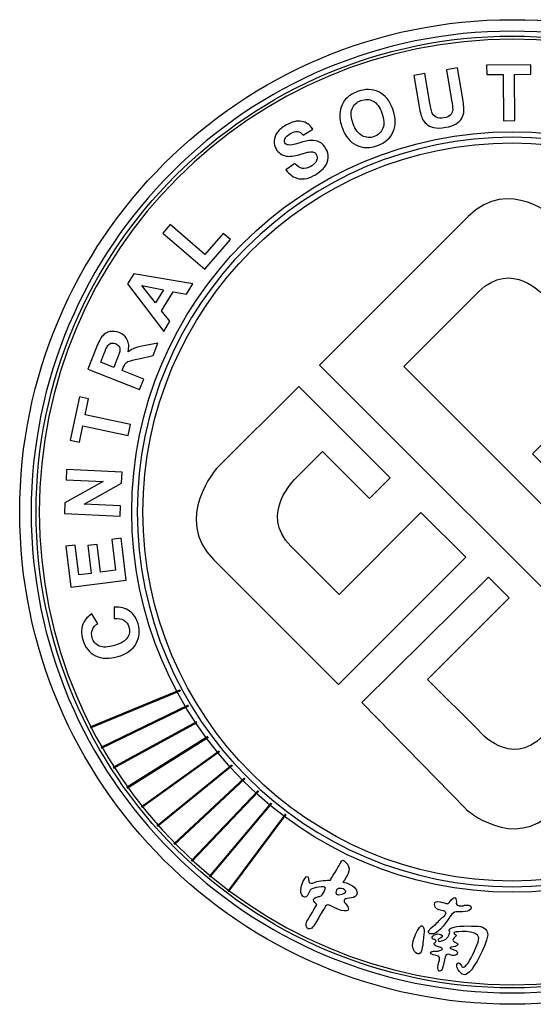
# Model space of a CAD drawing. Header units: centimetres. Extents: x -3.84 to 4.67, y -3.26 to 5.26.
# Tile 1 of 2: x -3.84 to 0.59, y -3.26 to 5.26. Entities that reach past the tile are written whole.
import ezdxf

# ---------------------------------------------------------------- set-up
doc = ezdxf.new("R2010")
doc.units = ezdxf.units.CM
doc.header["$MEASUREMENT"] = 0
doc.layers.add('layer 1', color=7, linetype='Continuous')

# ---------------------------------------------------------------- blocks, each defined once
blk = doc.blocks.new('csu')
at = {"layer": 'layer 1', "color": 144}
for points, knots in [([(0.14383, 5.62693), (-2.20662, 5.62693), (-4.11262, 3.72125), (-4.11262, 1.37269), (-4.11262, -0.97805), (-2.20662, -2.88385), (0.14392, -2.88385), (2.49494, -2.88385), (4.4006, -0.97805), (4.4006, 1.37269), (4.4006, 3.72125), (2.49494, 5.62693), (0.14383, 5.62693)], [0, 0, 0, 0, 0.25, 0.25, 0.25, 0.5, 0.5, 0.5, 0.75, 0.75, 0.75, 1, 1, 1, 1]), ([(0.14411, -2.78466), (-2.15187, -2.78466), (-4.0134, -0.92341), (-4.0134, 1.37269), (-4.0134, 3.66647), (-2.15187, 5.52761), (0.14411, 5.52761), (2.44019, 5.52761), (4.30159, 3.66647), (4.30159, 1.37269), (4.30159, -0.92341), (2.44019, -2.78466), (0.14411, -2.78466)], [0, 0, 0, 0, 0.25, 0.25, 0.25, 0.5, 0.5, 0.5, 0.75, 0.75, 0.75, 1, 1, 1, 1]), ([(0.1439, 5.48444), (-2.12805, 5.48444), (-3.97032, 3.64337), (-3.97032, 1.37304), (-3.97032, -0.89935), (-2.12805, -2.74144), (0.1439, -2.74144), (2.41653, -2.74144), (4.25855, -0.89935), (4.25855, 1.37304), (4.25855, 3.64337), (2.41653, 5.48444), (0.1439, 5.48444)], [0, 0, 0, 0, 0.25, 0.25, 0.25, 0.5, 0.5, 0.5, 0.75, 0.75, 0.75, 1, 1, 1, 1]), ([(0.1439, -2.71488), (-2.1134, -2.71488), (-3.9437, -0.88466), (-3.9437, 1.373), (-3.9437, 3.62865), (-2.1134, 5.45784), (0.1439, 5.45784), (2.4019, 5.45784), (4.23192, 3.62865), (4.23192, 1.373), (4.23192, -0.88466), (2.4019, -2.71488), (0.1439, -2.71488)], [0, 0, 0, 0, 0.25, 0.25, 0.25, 0.5, 0.5, 0.5, 0.75, 0.75, 0.75, 1, 1, 1, 1]), ([(-0.70757, 5.14515), (-0.70757, 5.14515), (-0.61184, 5.1617), (-0.61184, 5.1617), (-0.61184, 5.1617), (-0.56746, 4.90489), (-0.56746, 4.90489), (-0.56043, 4.86413), (-0.55465, 4.83792), (-0.5502, 4.82628), (-0.54274, 4.80757), (-0.5303, 4.79367), (-0.51286, 4.78458), (-0.49542, 4.77549), (-0.47332, 4.77329), (-0.44657, 4.77791), (-0.41942, 4.7826), (-0.39988, 4.79166), (-0.388, 4.80517), (-0.37613, 4.81865), (-0.37016, 4.83372), (-0.37016, 4.85038), (-0.37016, 4.86705), (-0.37341, 4.89414), (-0.37988, 4.93166), (-0.37988, 4.93166), (-0.42522, 5.19395), (-0.42522, 5.19395), (-0.42522, 5.19395), (-0.32947, 5.21049), (-0.32947, 5.21049), (-0.32947, 5.21049), (-0.28643, 4.96145), (-0.28643, 4.96145), (-0.27662, 4.90452), (-0.27225, 4.86384), (-0.27333, 4.83946), (-0.27446, 4.81507), (-0.28059, 4.79357), (-0.29169, 4.775), (-0.30281, 4.75641), (-0.31918, 4.74033), (-0.34081, 4.72672), (-0.36244, 4.71309), (-0.392, 4.70304), (-0.4295, 4.69654), (-0.47479, 4.68873), (-0.51004, 4.68802), (-0.53524, 4.69445), (-0.56046, 4.70082), (-0.58127, 4.71123), (-0.59774, 4.72557), (-0.61421, 4.73997), (-0.62622, 4.75594), (-0.63368, 4.77352), (-0.64462, 4.79962), (-0.65468, 4.83919), (-0.66385, 4.89224), (-0.66385, 4.89224), (-0.70757, 5.14515), (-0.70757, 5.14515)], [0, 0, 0, 0, 0.05, 0.05, 0.05, 0.1, 0.1, 0.1, 0.15, 0.15, 0.15, 0.2, 0.2, 0.2, 0.25, 0.25, 0.25, 0.3, 0.3, 0.3, 0.35, 0.35, 0.35, 0.4, 0.4, 0.4, 0.45, 0.45, 0.45, 0.5, 0.5, 0.5, 0.55, 0.55, 0.55, 0.6, 0.6, 0.6, 0.65, 0.65, 0.65, 0.7, 0.7, 0.7, 0.75, 0.75, 0.75, 0.8, 0.8, 0.8, 0.85, 0.85, 0.85, 0.9, 0.9, 0.9, 0.95, 0.95, 0.95, 1, 1, 1, 1]), ([(0.06982, 4.75372), (0.06982, 4.75372), (0.0663, 5.15324), (0.0663, 5.15324), (0.0663, 5.15324), (-0.07641, 5.152), (-0.07641, 5.152), (-0.07641, 5.152), (-0.07713, 5.23332), (-0.07713, 5.23332), (-0.07713, 5.23332), (0.30504, 5.23668), (0.30504, 5.23668), (0.30504, 5.23668), (0.30575, 5.15532), (0.30575, 5.15532), (0.30575, 5.15532), (0.1634, 5.15409), (0.1634, 5.15409), (0.1634, 5.15409), (0.16689, 4.75457), (0.16689, 4.75457), (0.16689, 4.75457), (0.06982, 4.75372), (0.06982, 4.75372)], [0, 0, 0, 0, 0.125, 0.125, 0.125, 0.25, 0.25, 0.25, 0.375, 0.375, 0.375, 0.5, 0.5, 0.5, 0.625, 0.625, 0.625, 0.75, 0.75, 0.75, 0.875, 0.875, 0.875, 1, 1, 1, 1]), ([(-1.32423, 4.68947), (-1.34107, 4.73544), (-1.34832, 4.77656), (-1.34601, 4.81279), (-1.34417, 4.83952), (-1.33772, 4.8653), (-1.32669, 4.89008), (-1.31563, 4.91486), (-1.30113, 4.93552), (-1.28325, 4.9521), (-1.2595, 4.97432), (-1.22924, 4.99214), (-1.19249, 5.0056), (-1.12598, 5.02998), (-1.06523, 5.02889), (-1.01016, 5.00228), (-0.95512, 4.97564), (-0.91415, 4.92559), (-0.88721, 4.85209), (-0.86052, 4.77924), (-0.85942, 4.71499), (-0.88393, 4.65929), (-0.90846, 4.60361), (-0.95387, 4.56362), (-1.02016, 4.53931), (-1.08729, 4.51472), (-1.14818, 4.51563), (-1.2028, 4.54206), (-1.2574, 4.56849), (-1.29787, 4.61763), (-1.32423, 4.68947)], [0, 0, 0, 0, 0.1, 0.1, 0.1, 0.2, 0.2, 0.2, 0.3, 0.3, 0.3, 0.4, 0.4, 0.4, 0.5, 0.5, 0.5, 0.6, 0.6, 0.6, 0.7, 0.7, 0.7, 0.8, 0.8, 0.8, 0.9, 0.9, 0.9, 1, 1, 1, 1]), ([(-1.23143, 4.72697), (-1.21272, 4.67584), (-1.18671, 4.64144), (-1.15346, 4.62372), (-1.12017, 4.60599), (-1.08536, 4.60377), (-1.04904, 4.61713), (-1.01269, 4.63041), (-0.98769, 4.65443), (-0.97396, 4.68914), (-0.96028, 4.72383), (-0.96303, 4.76735), (-0.98218, 4.8197), (-1.00116, 4.87146), (-1.02666, 4.90586), (-1.05867, 4.923), (-1.09066, 4.94013), (-1.12545, 4.9418), (-1.16302, 4.92808), (-1.20059, 4.91428), (-1.22611, 4.89032), (-1.23969, 4.85613), (-1.25321, 4.82193), (-1.25046, 4.77888), (-1.23143, 4.72697)], [0, 0, 0, 0, 0.125, 0.125, 0.125, 0.25, 0.25, 0.25, 0.375, 0.375, 0.375, 0.5, 0.5, 0.5, 0.625, 0.625, 0.625, 0.75, 0.75, 0.75, 0.875, 0.875, 0.875, 1, 1, 1, 1]), ([(-1.81211, 4.32905), (-1.81211, 4.32905), (-1.73508, 4.38461), (-1.73508, 4.38461), (-1.71417, 4.36003), (-1.69245, 4.34575), (-1.66991, 4.34164), (-1.64738, 4.33754), (-1.62335, 4.34294), (-1.59781, 4.35782), (-1.57078, 4.37362), (-1.55378, 4.39119), (-1.54671, 4.41064), (-1.53968, 4.43005), (-1.54061, 4.44741), (-1.54956, 4.46275), (-1.55531, 4.47257), (-1.56306, 4.47928), (-1.57284, 4.4828), (-1.58265, 4.48637), (-1.59622, 4.48646), (-1.61353, 4.48321), (-1.62534, 4.48088), (-1.65129, 4.47388), (-1.69132, 4.46217), (-1.74286, 4.4471), (-1.78242, 4.44236), (-1.81006, 4.44802), (-1.8489, 4.45603), (-1.87797, 4.47648), (-1.89713, 4.50938), (-1.90946, 4.53056), (-1.91503, 4.55387), (-1.91378, 4.57928), (-1.9125, 4.60476), (-1.90338, 4.62889), (-1.88643, 4.65171), (-1.86943, 4.67451), (-1.84496, 4.69523), (-1.81302, 4.71386), (-1.76086, 4.74428), (-1.71488, 4.75574), (-1.67519, 4.74827), (-1.63547, 4.74075), (-1.60382, 4.71828), (-1.58022, 4.68088), (-1.58022, 4.68088), (-1.662, 4.62824), (-1.662, 4.62824), (-1.67807, 4.64752), (-1.69473, 4.6584), (-1.71201, 4.66084), (-1.7293, 4.66334), (-1.74973, 4.65765), (-1.77336, 4.64388), (-1.79777, 4.62967), (-1.81393, 4.61352), (-1.82189, 4.59544), (-1.82702, 4.58384), (-1.82646, 4.57261), (-1.82018, 4.56187), (-1.81443, 4.55203), (-1.80539, 4.54602), (-1.79299, 4.5439), (-1.77721, 4.54117), (-1.74611, 4.5469), (-1.69963, 4.56106), (-1.65316, 4.57525), (-1.61715, 4.58289), (-1.59156, 4.58398), (-1.566, 4.5851), (-1.54247, 4.57997), (-1.52099, 4.56856), (-1.49949, 4.55714), (-1.48111, 4.53828), (-1.46577, 4.512), (-1.45189, 4.48818), (-1.44549, 4.462), (-1.44658, 4.43349), (-1.4477, 4.40495), (-1.45742, 4.37858), (-1.47571, 4.35434), (-1.49402, 4.33013), (-1.52125, 4.30747), (-1.55734, 4.28645), (-1.6099, 4.25578), (-1.65735, 4.24441), (-1.6997, 4.25228), (-1.74204, 4.26014), (-1.77948, 4.28572), (-1.81211, 4.32905)], [0, 0, 0, 0, 0.0333333, 0.0333333, 0.0333333, 0.0666667, 0.0666667, 0.0666667, 0.1, 0.1, 0.1, 0.1333333, 0.1333333, 0.1333333, 0.1666667, 0.1666667, 0.1666667, 0.2, 0.2, 0.2, 0.2333333, 0.2333333, 0.2333333, 0.2666667, 0.2666667, 0.2666667, 0.3, 0.3, 0.3, 0.3333333, 0.3333333, 0.3333333, 0.3666667, 0.3666667, 0.3666667, 0.4, 0.4, 0.4, 0.4333333, 0.4333333, 0.4333333, 0.4666667, 0.4666667, 0.4666667, 0.5, 0.5, 0.5, 0.5333333, 0.5333333, 0.5333333, 0.5666667, 0.5666667, 0.5666667, 0.6, 0.6, 0.6, 0.6333333, 0.6333333, 0.6333333, 0.6666667, 0.6666667, 0.6666667, 0.7, 0.7, 0.7, 0.7333333, 0.7333333, 0.7333333, 0.7666667, 0.7666667, 0.7666667, 0.8, 0.8, 0.8, 0.8333333, 0.8333333, 0.8333333, 0.8666667, 0.8666667, 0.8666667, 0.9, 0.9, 0.9, 0.9333333, 0.9333333, 0.9333333, 0.9666667, 0.9666667, 0.9666667, 1, 1, 1, 1]), ([(0.14392, 4.65799), (-1.67147, 4.65799), (-3.14359, 3.18687), (-3.14359, 1.37272), (-3.14359, -0.44305), (-1.67147, -1.91501), (0.14392, -1.91501), (1.95992, -1.91501), (3.43181, -0.44305), (3.43181, 1.37272), (3.43181, 3.18687), (1.95992, 4.65799), (0.14392, 4.65799)], [0, 0, 0, 0, 0.25, 0.25, 0.25, 0.5, 0.5, 0.5, 0.75, 0.75, 0.75, 1, 1, 1, 1]), ([(0.14392, -1.86813), (-1.64563, -1.86813), (-3.09671, -0.41718), (-3.09671, 1.37269), (-3.09671, 3.16096), (-1.64563, 4.61113), (0.14392, 4.61113), (1.93407, 4.61113), (3.38494, 3.16096), (3.38494, 1.37269), (3.38494, -0.41718), (1.93407, -1.86813), (0.14392, -1.86813)], [0, 0, 0, 0, 0.25, 0.25, 0.25, 0.5, 0.5, 0.5, 0.75, 0.75, 0.75, 1, 1, 1, 1]), ([(0.14392, 4.56195), (-1.61844, 4.56195), (-3.04752, 3.13382), (-3.04752, 1.37269), (-3.04752, -0.38999), (-1.61844, -1.81894), (0.14392, -1.81894), (1.90685, -1.81894), (3.33574, -0.38999), (3.33574, 1.37269), (3.33574, 3.13382), (1.90685, 4.56195), (0.14392, 4.56195)], [0, 0, 0, 0, 0.25, 0.25, 0.25, 0.5, 0.5, 0.5, 0.75, 0.75, 0.75, 1, 1, 1, 1]), ([(0.50199, -1.2145), (0.15112, -1.56585), (-0.25733, -1.19544), (-0.25733, -1.19544), (-0.25733, -1.19544), (-1.15602, -0.27448), (-1.15602, -0.27448), (-1.15602, -0.27448), (-0.06191, 0.80951), (-0.06191, 0.80951), (-0.06191, 0.80951), (0.11814, 0.62943), (0.11814, 0.62943), (0.11814, 0.62943), (-0.58846, -0.07714), (-0.58846, -0.07714), (-0.58846, -0.07714), (-0.14298, -0.52125), (-0.14298, -0.52125), (-0.14298, -0.52125), (0.12677, -0.84771), (0.40876, -0.56544), (0.40876, -0.56544), (1.04745, 0.07325), (1.04745, 0.07325), (1.04745, 0.07325), (-1.52224, 2.63963), (-1.52224, 2.63963), (-1.52224, 2.63963), (-0.23583, 3.92539), (-0.23583, 3.92539), (0.11654, 4.27789), (0.52378, 3.90892), (0.52378, 3.90892), (0.52378, 3.90892), (1.61626, 2.81961), (1.61626, 2.81961), (1.61626, 2.81961), (0.49614, 1.6995), (0.49614, 1.6995), (0.49614, 1.6995), (0.32013, 1.87549), (0.32013, 1.87549), (0.32013, 1.87549), (1.05251, 2.60781), (1.05251, 2.60781), (1.05251, 2.60781), (0.41651, 3.24343), (0.41651, 3.24343), (0.41651, 3.24343), (0.13842, 3.55964), (-0.14461, 3.27661), (-0.14461, 3.27661), (-0.79257, 2.62919), (-0.79257, 2.62919), (-0.79257, 2.62919), (1.77684, 0.06056), (1.77684, 0.06056), (1.77684, 0.06056), (0.50199, -1.2145), (0.50199, -1.2145)], [0, 0, 0, 0, 0.05, 0.05, 0.05, 0.1, 0.1, 0.1, 0.15, 0.15, 0.15, 0.2, 0.2, 0.2, 0.25, 0.25, 0.25, 0.3, 0.3, 0.3, 0.35, 0.35, 0.35, 0.4, 0.4, 0.4, 0.45, 0.45, 0.45, 0.5, 0.5, 0.5, 0.55, 0.55, 0.55, 0.6, 0.6, 0.6, 0.65, 0.65, 0.65, 0.7, 0.7, 0.7, 0.75, 0.75, 0.75, 0.8, 0.8, 0.8, 0.85, 0.85, 0.85, 0.9, 0.9, 0.9, 0.95, 0.95, 0.95, 1, 1, 1, 1]), ([(-2.51374, 3.47045), (-2.51374, 3.47045), (-2.87437, 3.78273), (-2.87437, 3.78273), (-2.87437, 3.78273), (-2.81081, 3.85613), (-2.81081, 3.85613), (-2.81081, 3.85613), (-2.51143, 3.59693), (-2.51143, 3.59693), (-2.51143, 3.59693), (-2.35335, 3.77944), (-2.35335, 3.77944), (-2.35335, 3.77944), (-2.29207, 3.7264), (-2.29207, 3.7264), (-2.29207, 3.7264), (-2.51374, 3.47045), (-2.51374, 3.47045)], [0, 0, 0, 0, 0.1666667, 0.1666667, 0.1666667, 0.3333333, 0.3333333, 0.3333333, 0.5, 0.5, 0.5, 0.6666667, 0.6666667, 0.6666667, 0.8333333, 0.8333333, 0.8333333, 1, 1, 1, 1]), ([(-2.6151, 3.344), (-2.6151, 3.344), (-2.67042, 3.25386), (-2.67042, 3.25386), (-2.67042, 3.25386), (-2.78562, 3.27524), (-2.78562, 3.27524), (-2.78562, 3.27524), (-2.88628, 3.11118), (-2.88628, 3.11118), (-2.88628, 3.11118), (-2.81384, 3.02012), (-2.81384, 3.02012), (-2.81384, 3.02012), (-2.86779, 2.93222), (-2.86779, 2.93222), (-2.86779, 2.93222), (-3.18006, 3.34391), (-3.18006, 3.34391), (-3.18006, 3.34391), (-3.12631, 3.43152), (-3.12631, 3.43152), (-3.12631, 3.43152), (-2.6151, 3.344), (-2.6151, 3.344)], [0, 0, 0, 0, 0.125, 0.125, 0.125, 0.25, 0.25, 0.25, 0.375, 0.375, 0.375, 0.5, 0.5, 0.5, 0.625, 0.625, 0.625, 0.75, 0.75, 0.75, 0.875, 0.875, 0.875, 1, 1, 1, 1]), ([(-2.87106, 3.29107), (-2.87106, 3.29107), (-3.05805, 3.32797), (-3.05805, 3.32797), (-3.05805, 3.32797), (-2.93979, 3.17912), (-2.93979, 3.17912), (-2.93979, 3.17912), (-2.87106, 3.29107), (-2.87106, 3.29107)], [0, 0, 0, 0, 0.3333333, 0.3333333, 0.3333333, 0.6666667, 0.6666667, 0.6666667, 1, 1, 1, 1]), ([(-3.07621, 2.42954), (-3.07621, 2.42954), (-3.52366, 2.60597), (-3.52366, 2.60597), (-3.52366, 2.60597), (-3.44868, 2.79613), (-3.44868, 2.79613), (-3.42981, 2.84394), (-3.41208, 2.87711), (-3.39552, 2.89561), (-3.37895, 2.91412), (-3.3578, 2.92582), (-3.33214, 2.93077), (-3.30642, 2.93568), (-3.28035, 2.93294), (-3.25392, 2.9225), (-3.22035, 2.90925), (-3.1965, 2.88844), (-3.18241, 2.8601), (-3.16831, 2.83171), (-3.16618, 2.79675), (-3.17597, 2.75525), (-3.15688, 2.77028), (-3.138, 2.78148), (-3.11934, 2.78883), (-3.10071, 2.79619), (-3.06974, 2.80379), (-3.02643, 2.81162), (-3.02643, 2.81162), (-2.9176, 2.83185), (-2.9176, 2.83185), (-2.9176, 2.83185), (-2.9602, 2.7238), (-2.9602, 2.7238), (-2.9602, 2.7238), (-3.08333, 2.69688), (-3.08333, 2.69688), (-3.12728, 2.6874), (-3.15543, 2.68017), (-3.16787, 2.67518), (-3.18028, 2.67019), (-3.19006, 2.66359), (-3.19719, 2.65537), (-3.20431, 2.64715), (-3.21197, 2.63264), (-3.22016, 2.6119), (-3.22016, 2.6119), (-3.22738, 2.59356), (-3.22738, 2.59356), (-3.22738, 2.59356), (-3.04061, 2.51993), (-3.04061, 2.51993), (-3.04061, 2.51993), (-3.07621, 2.42954), (-3.07621, 2.42954)], [0, 0, 0, 0, 0.0555556, 0.0555556, 0.0555556, 0.1111111, 0.1111111, 0.1111111, 0.1666667, 0.1666667, 0.1666667, 0.2222222, 0.2222222, 0.2222222, 0.2777778, 0.2777778, 0.2777778, 0.3333333, 0.3333333, 0.3333333, 0.3888889, 0.3888889, 0.3888889, 0.4444444, 0.4444444, 0.4444444, 0.5, 0.5, 0.5, 0.5555556, 0.5555556, 0.5555556, 0.6111111, 0.6111111, 0.6111111, 0.6666667, 0.6666667, 0.6666667, 0.7222222, 0.7222222, 0.7222222, 0.7777778, 0.7777778, 0.7777778, 0.8333333, 0.8333333, 0.8333333, 0.8888889, 0.8888889, 0.8888889, 0.9444444, 0.9444444, 0.9444444, 1, 1, 1, 1]), ([(-3.2988, 2.62174), (-3.2988, 2.62174), (-3.27245, 2.68859), (-3.27245, 2.68859), (-3.25535, 2.73189), (-3.24651, 2.75968), (-3.24592, 2.77192), (-3.24532, 2.78414), (-3.24832, 2.7951), (-3.25488, 2.80473), (-3.26141, 2.81437), (-3.27138, 2.82182), (-3.28483, 2.82711), (-3.29988, 2.83306), (-3.31361, 2.83382), (-3.32605, 2.82943), (-3.33848, 2.82505), (-3.3488, 2.81602), (-3.35702, 2.80232), (-3.36093, 2.79541), (-3.37008, 2.7736), (-3.38455, 2.73701), (-3.38455, 2.73701), (-3.41234, 2.66647), (-3.41234, 2.66647), (-3.41234, 2.66647), (-3.2988, 2.62174), (-3.2988, 2.62174)], [0, 0, 0, 0, 0.1111111, 0.1111111, 0.1111111, 0.2222222, 0.2222222, 0.2222222, 0.3333333, 0.3333333, 0.3333333, 0.4444444, 0.4444444, 0.4444444, 0.5555556, 0.5555556, 0.5555556, 0.6666667, 0.6666667, 0.6666667, 0.7777778, 0.7777778, 0.7777778, 0.8888889, 0.8888889, 0.8888889, 1, 1, 1, 1]), ([(-2.43871, 0.96161), (-2.7905, 1.31309), (-2.4072, 1.75298), (-2.4072, 1.75298), (-2.4072, 1.75298), (-1.70007, 2.45558), (-1.70007, 2.45558), (-1.70007, 2.45558), (-0.90999, 1.6655), (-0.90999, 1.6655), (-0.90999, 1.6655), (-1.08807, 1.48745), (-1.08807, 1.48745), (-1.08807, 1.48745), (-1.49477, 1.89408), (-1.49477, 1.89408), (-1.49477, 1.89408), (-1.7257, 1.66341), (-1.7257, 1.66341), (-1.7257, 1.66341), (-2.05077, 1.3581), (-1.76814, 1.07601), (-1.76814, 1.07601), (-1.35182, 0.65974), (-1.35182, 0.65974), (-1.35182, 0.65974), (-0.64506, 1.36634), (-0.64506, 1.36634), (-0.64506, 1.36634), (-0.25817, 0.9799), (-0.25817, 0.9799), (-0.25817, 0.9799), (-1.35769, -0.11927), (-1.35769, -0.11927), (-1.35769, -0.11927), (-2.43871, 0.96161), (-2.43871, 0.96161)], [0, 0, 0, 0, 0.0833333, 0.0833333, 0.0833333, 0.1666667, 0.1666667, 0.1666667, 0.25, 0.25, 0.25, 0.3333333, 0.3333333, 0.3333333, 0.4166667, 0.4166667, 0.4166667, 0.5, 0.5, 0.5, 0.5833333, 0.5833333, 0.5833333, 0.6666667, 0.6666667, 0.6666667, 0.75, 0.75, 0.75, 0.8333333, 0.8333333, 0.8333333, 0.9166667, 0.9166667, 0.9166667, 1, 1, 1, 1]), ([(-3.17566, 2.03141), (-3.17566, 2.03141), (-3.56669, 2.11498), (-3.56669, 2.11498), (-3.56669, 2.11498), (-3.59654, 1.97528), (-3.59654, 1.97528), (-3.59654, 1.97528), (-3.67617, 1.99235), (-3.67617, 1.99235), (-3.67617, 1.99235), (-3.59623, 2.36635), (-3.59623, 2.36635), (-3.59623, 2.36635), (-3.5166, 2.34935), (-3.5166, 2.34935), (-3.5166, 2.34935), (-3.54641, 2.21003), (-3.54641, 2.21003), (-3.54641, 2.21003), (-3.15534, 2.12646), (-3.15534, 2.12646), (-3.15534, 2.12646), (-3.17566, 2.03141), (-3.17566, 2.03141)], [0, 0, 0, 0, 0.125, 0.125, 0.125, 0.25, 0.25, 0.25, 0.375, 0.375, 0.375, 0.5, 0.5, 0.5, 0.625, 0.625, 0.625, 0.75, 0.75, 0.75, 0.875, 0.875, 0.875, 1, 1, 1, 1]), ([(-3.24495, 1.33556), (-3.24495, 1.33556), (-3.7254, 1.35725), (-3.7254, 1.35725), (-3.7254, 1.35725), (-3.72115, 1.45161), (-3.72115, 1.45161), (-3.72115, 1.45161), (-3.39143, 1.63378), (-3.39143, 1.63378), (-3.39143, 1.63378), (-3.71227, 1.64828), (-3.71227, 1.64828), (-3.71227, 1.64828), (-3.7082, 1.73838), (-3.7082, 1.73838), (-3.7082, 1.73838), (-3.22775, 1.71669), (-3.22775, 1.71669), (-3.22775, 1.71669), (-3.23216, 1.61937), (-3.23216, 1.61937), (-3.23216, 1.61937), (-3.55419, 1.43982), (-3.55419, 1.43982), (-3.55419, 1.43982), (-3.24088, 1.4257), (-3.24088, 1.4257), (-3.24088, 1.4257), (-3.24495, 1.33556), (-3.24495, 1.33556)], [0, 0, 0, 0, 0.1, 0.1, 0.1, 0.2, 0.2, 0.2, 0.3, 0.3, 0.3, 0.4, 0.4, 0.4, 0.5, 0.5, 0.5, 0.6, 0.6, 0.6, 0.7, 0.7, 0.7, 0.8, 0.8, 0.8, 0.9, 0.9, 0.9, 1, 1, 1, 1]), ([(-3.19166, 0.781), (-3.19166, 0.781), (-3.66921, 0.72134), (-3.66921, 0.72134), (-3.66921, 0.72134), (-3.71343, 1.07545), (-3.71343, 1.07545), (-3.71343, 1.07545), (-3.63267, 1.08553), (-3.63267, 1.08553), (-3.63267, 1.08553), (-3.60048, 0.82789), (-3.60048, 0.82789), (-3.60048, 0.82789), (-3.49459, 0.84108), (-3.49459, 0.84108), (-3.49459, 0.84108), (-3.52454, 1.08082), (-3.52454, 1.08082), (-3.52454, 1.08082), (-3.44409, 1.09088), (-3.44409, 1.09088), (-3.44409, 1.09088), (-3.41414, 0.85114), (-3.41414, 0.85114), (-3.41414, 0.85114), (-3.28416, 0.86736), (-3.28416, 0.86736), (-3.28416, 0.86736), (-3.31748, 1.13417), (-3.31748, 1.13417), (-3.31748, 1.13417), (-3.23704, 1.14423), (-3.23704, 1.14423), (-3.23704, 1.14423), (-3.19166, 0.781), (-3.19166, 0.781)], [0, 0, 0, 0, 0.0833333, 0.0833333, 0.0833333, 0.1666667, 0.1666667, 0.1666667, 0.25, 0.25, 0.25, 0.3333333, 0.3333333, 0.3333333, 0.4166667, 0.4166667, 0.4166667, 0.5, 0.5, 0.5, 0.5833333, 0.5833333, 0.5833333, 0.6666667, 0.6666667, 0.6666667, 0.75, 0.75, 0.75, 0.8333333, 0.8333333, 0.8333333, 0.9166667, 0.9166667, 0.9166667, 1, 1, 1, 1]), ([(-3.29701, 0.45144), (-3.29701, 0.45144), (-3.29558, 0.55024), (-3.29558, 0.55024), (-3.24116, 0.55154), (-3.19691, 0.53979), (-3.16285, 0.51498), (-3.12877, 0.4902), (-3.10427, 0.45307), (-3.0894, 0.40365), (-3.07099, 0.34249), (-3.07677, 0.28596), (-3.10671, 0.23401), (-3.13662, 0.18207), (-3.18785, 0.14523), (-3.26029, 0.12341), (-3.33692, 0.10034), (-3.4024, 0.10222), (-3.45674, 0.12901), (-3.51103, 0.15581), (-3.54792, 0.20148), (-3.56732, 0.26598), (-3.58426, 0.32227), (-3.58142, 0.37309), (-3.55869, 0.41828), (-3.54529, 0.44516), (-3.52175, 0.46935), (-3.48806, 0.49092), (-3.48806, 0.49092), (-3.43837, 0.4055), (-3.43837, 0.4055), (-3.46059, 0.39288), (-3.47603, 0.37584), (-3.48466, 0.3544), (-3.49325, 0.33296), (-3.49385, 0.3099), (-3.48644, 0.2852), (-3.47616, 0.25105), (-3.45559, 0.22707), (-3.42468, 0.21317), (-3.39377, 0.19926), (-3.3509, 0.20057), (-3.29605, 0.21711), (-3.23782, 0.23464), (-3.19951, 0.25758), (-3.18109, 0.28596), (-3.16268, 0.31433), (-3.15853, 0.34528), (-3.1686, 0.37878), (-3.17603, 0.40346), (-3.19028, 0.42238), (-3.21138, 0.43547), (-3.23241, 0.44853), (-3.26098, 0.45388), (-3.29701, 0.45144)], [0, 0, 0, 0, 0.0555556, 0.0555556, 0.0555556, 0.1111111, 0.1111111, 0.1111111, 0.1666667, 0.1666667, 0.1666667, 0.2222222, 0.2222222, 0.2222222, 0.2777778, 0.2777778, 0.2777778, 0.3333333, 0.3333333, 0.3333333, 0.3888889, 0.3888889, 0.3888889, 0.4444444, 0.4444444, 0.4444444, 0.5, 0.5, 0.5, 0.5555556, 0.5555556, 0.5555556, 0.6111111, 0.6111111, 0.6111111, 0.6666667, 0.6666667, 0.6666667, 0.7222222, 0.7222222, 0.7222222, 0.7777778, 0.7777778, 0.7777778, 0.8333333, 0.8333333, 0.8333333, 0.8888889, 0.8888889, 0.8888889, 0.9444444, 0.9444444, 0.9444444, 1, 1, 1, 1]), ([(-1.2771, -2.03912), (-1.31162, -1.99686), (-1.32016, -1.98555), (-1.29391, -1.97346), (-1.26781, -1.96164), (-1.17524, -1.97474), (-1.20061, -1.89804), (-1.21793, -1.86178), (-1.282, -1.83035), (-1.31915, -1.82815), (-1.28603, -1.77893), (-1.24143, -1.72706), (-1.281, -1.67308), (-1.32775, -1.6097), (-1.33197, -1.65074), (-1.34491, -1.67283), (-1.35764, -1.69505), (-1.42348, -1.79984), (-1.42754, -1.81147), (-1.44542, -1.81156), (-1.52925, -1.81435), (-1.55931, -1.82804), (-1.58918, -1.84163), (-1.61125, -1.84179), (-1.61369, -1.8224), (-1.61535, -1.8091), (-1.61547, -1.73083), (-1.66429, -1.82382), (-1.71545, -1.92357), (-1.65281, -1.98849), (-1.62582, -1.94223), (-1.59896, -1.8956), (-1.60375, -1.89016), (-1.58049, -1.88317), (-1.55713, -1.87604), (-1.44367, -1.84616), (-1.47495, -1.89523), (-1.50149, -1.95511), (-1.51493, -1.94971), (-1.53712, -1.95482), (-1.55921, -1.96005), (-1.60003, -1.97511), (-1.54415, -2.02065), (-1.54762, -2.0263), (-1.61654, -2.14304), (-1.62978, -2.16626), (-1.64091, -2.18501), (-1.64294, -2.25686), (-1.5886, -2.22489), (-1.579, -2.21735), (-1.5705, -2.20214), (-1.55662, -2.18182), (-1.47505, -2.05599), (-1.47536, -2.01149), (-1.43046, -2.02865), (-1.339, -2.08187), (-1.24434, -2.10075), (-1.2771, -2.03912)], [0, 0, 0, 0, 0.0526316, 0.0526316, 0.0526316, 0.1052632, 0.1052632, 0.1052632, 0.1578947, 0.1578947, 0.1578947, 0.2105263, 0.2105263, 0.2105263, 0.2631579, 0.2631579, 0.2631579, 0.3157895, 0.3157895, 0.3157895, 0.3684211, 0.3684211, 0.3684211, 0.4210526, 0.4210526, 0.4210526, 0.4736842, 0.4736842, 0.4736842, 0.5263158, 0.5263158, 0.5263158, 0.5789474, 0.5789474, 0.5789474, 0.6315789, 0.6315789, 0.6315789, 0.6842105, 0.6842105, 0.6842105, 0.7368421, 0.7368421, 0.7368421, 0.7894737, 0.7894737, 0.7894737, 0.8421053, 0.8421053, 0.8421053, 0.8947368, 0.8947368, 0.8947368, 0.9473684, 0.9473684, 0.9473684, 1, 1, 1, 1]), ([(-1.35607, -1.93657), (-1.35607, -1.93657), (-1.37379, -1.93858), (-1.38107, -1.9202), (-1.38241, -1.87532), (-1.33128, -1.88176), (-1.33128, -1.88176), (-1.29622, -1.8881), (-1.26244, -1.92458), (-1.35607, -1.93657)], [0, 0, 0, 0, 0.3333333, 0.3333333, 0.3333333, 0.6666667, 0.6666667, 0.6666667, 1, 1, 1, 1]), ([(-0.34028, -2.01155), (-0.33209, -1.96939), (-0.35069, -1.93224), (-0.39591, -1.99702), (-0.39591, -1.99702), (-0.40366, -2.01961), (-0.42932, -2.01218), (-0.45504, -2.00446), (-0.55465, -1.96351), (-0.52208, -2.04502), (-0.51104, -2.06847), (-0.46791, -2.07121), (-0.45323, -2.07484), (-0.43848, -2.07853), (-0.408, -2.09096), (-0.4532, -2.12788), (-0.47189, -2.14295), (-0.50061, -2.17591), (-0.52639, -2.20061), (-0.57284, -2.23292), (-0.59346, -2.26205), (-0.56765, -2.2744), (-0.52539, -2.28346), (-0.47745, -2.25548), (-0.39891, -2.13244), (-0.39891, -2.13244), (-0.36944, -2.07669), (-0.32447, -2.08431), (-0.28075, -2.08772), (-0.18511, -2.07981), (-0.21705, -2.03352), (-0.23577, -2.02137), (-0.26809, -2.02618), (-0.2814, -2.03162), (-0.29463, -2.03665), (-0.33538, -2.03609), (-0.34028, -2.01155)], [0, 0, 0, 0, 0.0833333, 0.0833333, 0.0833333, 0.1666667, 0.1666667, 0.1666667, 0.25, 0.25, 0.25, 0.3333333, 0.3333333, 0.3333333, 0.4166667, 0.4166667, 0.4166667, 0.5, 0.5, 0.5, 0.5833333, 0.5833333, 0.5833333, 0.6666667, 0.6666667, 0.6666667, 0.75, 0.75, 0.75, 0.8333333, 0.8333333, 0.8333333, 0.9166667, 0.9166667, 0.9166667, 1, 1, 1, 1]), ([(-0.61903, -2.27558), (-0.6139, -2.25236), (-0.62325, -2.147), (-0.67441, -2.24708), (-0.72575, -2.34743), (-0.7236, -2.38278), (-0.70766, -2.41503), (-0.69162, -2.44726), (-0.64959, -2.4696), (-0.63716, -2.41381), (-0.62434, -2.35803), (-0.62453, -2.29893), (-0.61903, -2.27558)], [0, 0, 0, 0, 0.25, 0.25, 0.25, 0.5, 0.5, 0.5, 0.75, 0.75, 0.75, 1, 1, 1, 1]), ([(-0.49467, -2.3233), (-0.49092, -2.3159), (-0.47883, -2.31365), (-0.47314, -2.31036), (-0.45104, -2.29696), (-0.4527, -2.27661), (-0.50052, -2.27551), (-0.55887, -2.28308), (-0.55617, -2.32561), (-0.53143, -2.32324), (-0.53143, -2.32324), (-0.49964, -2.32977), (-0.51908, -2.34562), (-0.53877, -2.3618), (-0.53614, -2.3805), (-0.4817, -2.38894), (-0.4817, -2.38894), (-0.42738, -2.40834), (-0.49014, -2.42287), (-0.49014, -2.42287), (-0.52189, -2.42491), (-0.53824, -2.42338), (-0.5548, -2.42163), (-0.58177, -2.44804), (-0.53952, -2.45741), (-0.49742, -2.46647), (-0.47592, -2.46344), (-0.48495, -2.49907), (-0.52464, -2.61892), (-0.46877, -2.61959), (-0.45445, -2.56055), (-0.45445, -2.56055), (-0.4441, -2.49957), (-0.43638, -2.4771), (-0.42825, -2.45434), (-0.40913, -2.44556), (-0.39254, -2.45563), (-0.34262, -2.48286), (-0.28984, -2.42975), (-0.36544, -2.40956), (-0.36544, -2.40956), (-0.42154, -2.39559), (-0.38313, -2.38922), (-0.33325, -2.38546), (-0.30315, -2.36236), (-0.35082, -2.34574), (-0.35082, -2.34574), (-0.39344, -2.33265), (-0.34807, -2.29977), (-0.32206, -2.28173), (-0.3601, -2.28574), (-0.36075, -2.26964), (-0.36322, -2.25842), (-0.34369, -2.2592), (-0.33031, -2.2577), (-0.31643, -2.25608), (-0.10172, -2.23314), (-0.15148, -2.34734), (-0.19621, -2.46169), (-0.22152, -2.50235), (-0.23905, -2.53061), (-0.25633, -2.54717), (-0.27949, -2.5862), (-0.29781, -2.54486), (-0.3244, -2.50273), (-0.34828, -2.53726), (-0.32378, -2.58586), (-0.29087, -2.62818), (-0.27115, -2.64783), (-0.22564, -2.60393), (-0.17967, -2.56014), (-0.0842, -2.38171), (-0.06994, -2.29386), (-0.06234, -2.2638), (-0.07822, -2.22314), (-0.13111, -2.21129), (-0.1732, -2.20598), (-0.30819, -2.20295), (-0.35837, -2.21629), (-0.40848, -2.22951), (-0.40379, -2.23932), (-0.39431, -2.25896), (-0.39666, -2.28886), (-0.42307, -2.3222), (-0.44689, -2.33046), (-0.46601, -2.33746), (-0.50451, -2.35312), (-0.49467, -2.3233)], [0, 0, 0, 0, 0.0344828, 0.0344828, 0.0344828, 0.0689655, 0.0689655, 0.0689655, 0.1034483, 0.1034483, 0.1034483, 0.137931, 0.137931, 0.137931, 0.1724138, 0.1724138, 0.1724138, 0.2068966, 0.2068966, 0.2068966, 0.2413793, 0.2413793, 0.2413793, 0.2758621, 0.2758621, 0.2758621, 0.3103448, 0.3103448, 0.3103448, 0.3448276, 0.3448276, 0.3448276, 0.3793103, 0.3793103, 0.3793103, 0.4137931, 0.4137931, 0.4137931, 0.4482759, 0.4482759, 0.4482759, 0.4827586, 0.4827586, 0.4827586, 0.5172414, 0.5172414, 0.5172414, 0.5517241, 0.5517241, 0.5517241, 0.5862069, 0.5862069, 0.5862069, 0.6206897, 0.6206897, 0.6206897, 0.6551724, 0.6551724, 0.6551724, 0.6896552, 0.6896552, 0.6896552, 0.7241379, 0.7241379, 0.7241379, 0.7586207, 0.7586207, 0.7586207, 0.7931034, 0.7931034, 0.7931034, 0.8275862, 0.8275862, 0.8275862, 0.862069, 0.862069, 0.862069, 0.8965517, 0.8965517, 0.8965517, 0.9310345, 0.9310345, 0.9310345, 0.9655172, 0.9655172, 0.9655172, 1, 1, 1, 1])]:
    blk.add_open_spline(points, degree=3, knots=knots, dxfattribs=at)
at = {"layer": 'layer 1', "color": 144, "lineweight": 50}
blk.add_open_spline([(-3.50344, -0.49115), (-3.50344, -0.49115), (-2.72805, -0.17187), (-2.72805, -0.17187), (-2.72805, -0.17187), (-3.50344, -0.49115), (-3.50344, -0.49115)], degree=3, knots=[0, 0, 0, 0, 0.5, 0.5, 0.5, 1, 1, 1, 1], dxfattribs=at)
for points in [[(-2.65338, -0.29988), (-2.65338, -0.29988), (-3.40896, -0.66583), (-3.40896, -0.66583)], [(-2.58138, -0.44389), (-2.58138, -0.44389), (-3.30342, -0.84006), (-3.30342, -0.84006)], [(-2.48271, -0.57191), (-2.48271, -0.57191), (-3.18684, -1.01211), (-3.18684, -1.01211)], [(-2.3867, -0.69457), (-2.3867, -0.69457), (-3.05989, -1.18029), (-3.05989, -1.18029)], [(-2.27735, -0.81728), (-2.27735, -0.81728), (-2.92351, -1.34295), (-2.92351, -1.34295)], [(-2.16799, -0.92929), (-2.16799, -0.92929), (-2.77887, -1.49853), (-2.77887, -1.49853)], [(-2.04798, -1.03861), (-2.04798, -1.03861), (-2.62741, -1.64558), (-2.62741, -1.64558)], [(-1.93597, -1.14531), (-1.93597, -1.14531), (-2.47083, -1.7829), (-2.47083, -1.7829)], [(-1.8133, -1.24132), (-1.8133, -1.24132), (-2.31079, -1.90964), (-2.31079, -1.90964)]]:
    blk.add_open_spline(points, degree=3, dxfattribs=at)

msp = doc.modelspace()

# ---------------------------------------------------------------- block references
msp.add_blockref('csu', (0.2684, -0.3714))

doc.saveas('drawing.dxf')
